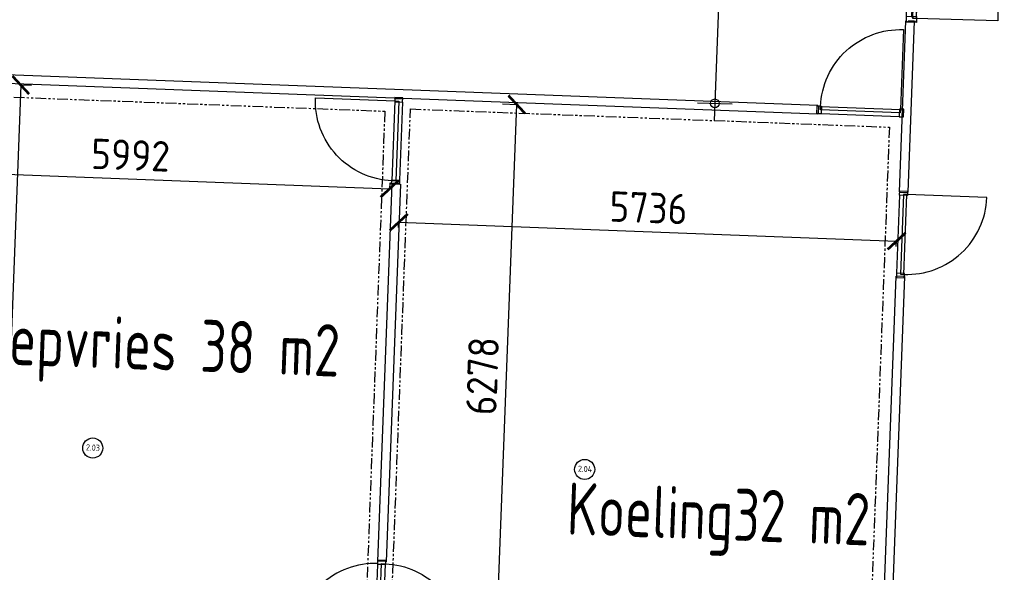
# Model space of a CAD drawing. Header units: millimetres. Extents: x 119024465 to 119292677, y 483022511 to 483148062.
# Tile 80 of 162: x 119088919 to 119100256, y 483068979 to 483075342. Entities that reach past the tile are written whole.
import ezdxf

# ---------------------------------------------------------------- set-up
doc = ezdxf.new("R2010")
doc.units = ezdxf.units.MM
doc.header["$LTSCALE"] = 100
doc.linetypes.add('PHANTOM', pattern=[2.5, 1.25, -0.25, 0.25, -0.25, 0.25, -0.25])
doc.layers.get('0').update_dxf_attribs({"linetype": 'CONTINUOUS'})
doc.layers.get('Defpoints').update_dxf_attribs({"linetype": 'CONTINUOUS'})
doc.layers.add('(22) Binnenwanden', color=1, linetype='CONTINUOUS', lineweight=0)
for name, color, linetype in [('200-2D', 1, 'CONTINUOUS'), ('200-3D', 1, 'CONTINUOUS'), ('2001', 4, 'CONTINUOUS'), ('204', 1, 'CONTINUOUS'), ('204 tekst fdstp', 255, 'CONTINUOUS'), ('650', 7, 'CONTINUOUS'), ('AL31----', 5, 'CONTINUOUS'), ('BT00----_RUIMTENRS', 7, 'CONTINUOUS'), ('LAYER22', 12, 'CONTINUOUS'), ('LAYER32', 7, 'CONTINUOUS'), ('M-119--MATEN', 1, 'CONTINUOUS')]:
    doc.layers.add(name, color=color, linetype=linetype)
doc.styles.add('BURO-012', font='iso.shx', dxfattribs={"height": 1.2})
doc.styles.add('ROMANS', font='ROMANS.SHX')
doc.styles.get("Standard").update_dxf_attribs({"font": 'ISOCP.SHX'})
doc.dimstyles.new('DIM-100', dxfattribs={"dimscale": 100, "dimtxt": 1, "dimasz": 1, "dimexe": 3, "dimexo": 3, "dimgap": 1, "dimtad": 1, "dimdec": 0, "dimrnd": 1, "dimzin": 0, "dimdsep": 46, "dimtxsty": 'ROMANS', "dimblk1": 'DOT1', "dimblk2": 'DOT1', "dimsah": 1, "dimcen": -3, "dimdle": 1, "dimse1": 1, "dimse2": 1, "dimclrd": 1, "dimclre": 1, "dimclrt": 2, "dimadec": 0, "dimazin": 0, "dimtfac": 0.75, "dimtdec": 0, "dimtix": 1, "dimtmove": 1, "dimatfit": 3, "dimldrblk": 'DOT1', "dimfxl": 1, "dimtvp": 1, "dimtolj": 1, "dimtzin": 0, "dimarcsym": 0})
doc.dimstyles.new('PS 1-100', dxfattribs={"dimtxt": 350, "dimasz": 200, "dimexe": 1, "dimexo": 1, "dimgap": 100, "dimtad": 1, "dimdec": 0, "dimzin": 12, "dimdsep": 46, "dimtxsty": 'Standard', "dimblk": 'ARCHTICK', "dimcen": 0.09, "dimclrt": 2, "dimadec": 0, "dimazin": 0, "dimtfac": 1, "dimtdec": 0, "dimtofl": 0, "dimtmove": 0, "dimatfit": 3, "dimfxl": 1, "dimtolj": 1, "dimtzin": 0, "dimarcsym": 0})

# ---------------------------------------------------------------- blocks, each defined once
blk = doc.blocks.new('32-PPLAS')
at = {"layer": 'LAYER32', "color": 2, "linetype": 'Continuous'}
blk.add_lwpolyline([(0, 90), (50, 90), (50, 0), (0, 0)], close=True, dxfattribs=at)
blk = doc.blocks.new('32-PPRAS')
at = {"layer": 'LAYER32', "color": 2, "linetype": 'Continuous'}
blk.add_lwpolyline([(0, 90), (-50, 90), (-50, 0), (0, 0)], close=True, dxfattribs=at)
blk = doc.blocks.new('90wisseldeur')
at = {"layer": '204'}
blk.add_line((-412, 593), (325, 593), dxfattribs=at)
at = {"layer": 'LAYER22', "color": 2, "linetype": 'Continuous'}
for points in [[(5, 985), (-95, 985)], [(-95, 15), (5, 15)]]:
    blk.add_lwpolyline(points, dxfattribs=at)
at = {"layer": 'LAYER32', "color": 1, "linetype": 'Continuous'}
for points in [[(-85, 41, -0.414214), (-1004, 960), (-85, 960)], [(-5, 41, 0.414214), (914, 960), (-5, 960)]]:
    blk.add_lwpolyline(points, format="xyb", dxfattribs=at)
for points in [[(-85, 40), (-85, 960), (-45, 960), (-45, 40), (-85, 40), (-85, 960)], [(0, 950), (0, 50)]]:
    blk.add_lwpolyline(points, dxfattribs=at)
at = {"layer": 'LAYER32', "yscale": -1, "rotation": 270.000000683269}
for name, p in [('32-PPLAS', (0, 1000)), ('32-PPRAS', (0, 0))]:
    blk.add_blockref(name, p, dxfattribs=at)
blk = doc.blocks.new('deur90')
at = {"layer": 'LAYER22', "color": 2, "linetype": 'Continuous'}
for points in [[(-227, 1170), (-327, 1170)], [(-327, 200), (-227, 200)]]:
    blk.add_lwpolyline(points, dxfattribs=at)
at = {"layer": 'LAYER32', "color": 1, "linetype": 'Continuous'}
blk.add_lwpolyline([(-317, 225, -0.414214), (-1237, 1145), (-317, 1145)], format="xyb", dxfattribs=at)
for points in [[(-317, 225), (-317, 1145), (-277, 1145), (-277, 225), (-317, 225), (-317, 1145)], [(-232, 1135), (-232, 235)]]:
    blk.add_lwpolyline(points, dxfattribs=at)
at = {"layer": 'LAYER32', "yscale": -1, "rotation": 270.0000006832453}
for name, p in [('32-PPLAS', (-232, 1185)), ('32-PPRAS', (-232, 185))]:
    blk.add_blockref(name, p, dxfattribs=at)
blk = doc.blocks.new('_ArchTick')
at = {"color": 0, "linetype": 'ByBlock', "const_width": 0.15}
blk.add_lwpolyline([(-0.5, -0.5), (0.5, 0.5)], dxfattribs=at)
blk = doc.blocks.new('*D275')
at = {"layer": '2001', "color": 0, "lineweight": -2, "transparency": 16777216}
for p, q in [((119087194, 483073691), (119087191, 483073621)), ((119087191, 483073622), (119093179, 483073395)), ((119093182, 483073464), (119093179, 483073394))]:
    blk.add_line(p, q, dxfattribs=at)
at = {"layer": 'Defpoints', "color": 0, "transparency": 16777216}
for p in [(119087194, 483073692), (119093182, 483073465), (119093179, 483073395)]:
    blk.add_point(p, dxfattribs=at)
at = {"layer": '2001', "color": 0, "lineweight": -2, "transparency": 16777216, "xscale": 200, "yscale": 200, "zscale": 200}
for p, rotation in [((119087191, 483073622), 177.8278999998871), ((119093179, 483073395), 357.8278999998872)]:
    blk.add_blockref('_ArchTick', p, dxfattribs=dict(at, rotation=rotation))
at = {"layer": '2001', "color": 2, "transparency": 16777216, "insert": (119090196, 483073783), "char_height": 350, "attachment_point": 5, "rotation": 357.8279}
blk.add_mtext('\\A1;5992', dxfattribs=at)
blk = doc.blocks.new('*D276')
at = {"layer": '2001', "color": 0, "lineweight": -2, "transparency": 16777216}
for p, q in [((119088931, 483074590), (119088693, 483068317)), ((119089055, 483074585), (119088930, 483074590)), ((119088817, 483068312), (119088692, 483068317))]:
    blk.add_line(p, q, dxfattribs=at)
at = {"layer": 'Defpoints', "color": 0, "transparency": 16777216}
for p in [(119089056, 483074585), (119088693, 483068317), (119088818, 483068312)]:
    blk.add_point(p, dxfattribs=at)
at = {"layer": '2001', "color": 0, "lineweight": -2, "transparency": 16777216, "xscale": 200, "yscale": 200, "zscale": 200}
for p, rotation in [((119088931, 483074590), 87.82789999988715), ((119088693, 483068317), 267.8278999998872)]:
    blk.add_blockref('_ArchTick', p, dxfattribs=dict(at, rotation=rotation))
at = {"layer": '2001', "color": 2, "transparency": 16777216, "insert": (119088537, 483071464), "char_height": 350, "attachment_point": 5, "rotation": 87.8279}
blk.add_mtext('\\A1;6278', dxfattribs=at)
blk = doc.blocks.new('*D277')
at = {"layer": '2001', "color": 0, "lineweight": -2, "transparency": 16777216}
for p, q in [((119093282, 483072949), (119093284, 483073011)), ((119093284, 483073010), (119099016, 483072792)), ((119099013, 483072731), (119099016, 483072793))]:
    blk.add_line(p, q, dxfattribs=at)
at = {"layer": 'Defpoints', "color": 0, "transparency": 16777216}
for p in [(119093282, 483072948), (119099016, 483072792), (119099013, 483072730)]:
    blk.add_point(p, dxfattribs=at)
at = {"layer": '2001', "color": 0, "lineweight": -2, "transparency": 16777216, "xscale": 200, "yscale": 200, "zscale": 200}
for p, rotation in [((119093284, 483073010), 177.8278999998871), ((119099016, 483072792), 357.8278999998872)]:
    blk.add_blockref('_ArchTick', p, dxfattribs=dict(at, rotation=rotation))
at = {"layer": '2001', "color": 2, "transparency": 16777216, "insert": (119096160, 483073176), "char_height": 350, "attachment_point": 5, "rotation": 357.8279}
blk.add_mtext('\\A1;5736', dxfattribs=at)
blk = doc.blocks.new('*D278')
at = {"layer": '2001', "color": 0, "lineweight": -2, "transparency": 16777216}
for p, q in [((119094404, 483068092), (119094642, 483074366)), ((119094480, 483074372), (119094643, 483074366)), ((119094242, 483068098), (119094405, 483068092))]:
    blk.add_line(p, q, dxfattribs=at)
at = {"layer": 'Defpoints', "color": 0, "transparency": 16777216}
for p in [(119094479, 483074372), (119094642, 483074366), (119094241, 483068098)]:
    blk.add_point(p, dxfattribs=at)
at = {"layer": '2001', "color": 0, "lineweight": -2, "transparency": 16777216, "xscale": 200, "yscale": 200, "zscale": 200}
for p, rotation in [((119094642, 483074366), 87.82789999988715), ((119094404, 483068092), 267.8278999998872)]:
    blk.add_blockref('_ArchTick', p, dxfattribs=dict(at, rotation=rotation))
at = {"layer": '2001', "color": 2, "transparency": 16777216, "insert": (119094248, 483071239), "char_height": 350, "attachment_point": 5, "rotation": 87.8279}
blk.add_mtext('\\A1;6278', dxfattribs=at)
blk = doc.blocks.new('32-PHLBS')
at = {"layer": 'LAYER32', "color": 2, "linetype": 'Continuous'}
for points in [[(12, 0), (67, 0), (67, 71), (50, 71), (50, 114), (12, 114), (12, 109), (0, 109), (0, 93), (12, 93), (12, 21), (0, 21), (0, 5), (12, 5)], [(12, 0), (67, 0), (67, 71), (50, 71), (50, 114), (12, 114), (12, 109), (0, 109), (0, 93), (12, 93), (12, 21), (0, 21), (0, 5), (12, 5)], [(0, 0), (67, 0), (67, 114), (0, 114)], [(0, 0), (67, 0), (67, 114), (0, 114)]]:
    blk.add_lwpolyline(points, close=True, dxfattribs=at)
at = {"layer": 'LAYER32', "color": 1, "linetype": 'Continuous'}
for points in [[(12, 0), (67, 0), (67, 71), (50, 71), (50, 114), (12, 114), (12, 109), (0, 109), (0, 93), (12, 93), (12, 21), (0, 21), (0, 5), (12, 5)], [(0, 0), (67, 0), (67, 114), (0, 114)]]:
    blk.add_lwpolyline(points, close=True, dxfattribs=at)
blk = doc.blocks.new('32-PHRBS')
at = {"layer": 'LAYER32', "color": 2, "linetype": 'Continuous'}
for points in [[(-12, 0), (-67, 0), (-67, 71), (-50, 71), (-50, 114), (-12, 114), (-12, 109), (0, 109), (0, 93), (-12, 93), (-12, 21), (0, 21), (0, 5), (-12, 5)], [(-12, 0), (-67, 0), (-67, 71), (-50, 71), (-50, 114), (-12, 114), (-12, 109), (0, 109), (0, 93), (-12, 93), (-12, 21), (0, 21), (0, 5), (-12, 5)], [(0, 0), (-67, 0), (-67, 114), (0, 114)], [(0, 0), (-67, 0), (-67, 114), (0, 114)]]:
    blk.add_lwpolyline(points, close=True, dxfattribs=at)
at = {"layer": 'LAYER32', "color": 1, "linetype": 'Continuous'}
for points in [[(-12, 0), (-67, 0), (-67, 71), (-50, 71), (-50, 114), (-12, 114), (-12, 109), (0, 109), (0, 93), (-12, 93), (-12, 21), (0, 21), (0, 5), (-12, 5)], [(0, 0), (-67, 0), (-67, 114), (0, 114)]]:
    blk.add_lwpolyline(points, close=True, dxfattribs=at)
blk = doc.blocks.new('dubbeldeur180')
at = {"layer": 'LAYER32', "color": 1, "linetype": 'Continuous'}
for points in [[(-1154, 361, 0.414214), (-2103, 1294), (-2096, 353)], [(-1130, 361, -0.414215), (-197, 1310), (-189, 369)]]:
    blk.add_lwpolyline(points, format="xyb", dxfattribs=at)
for points in [[(-1622, 25), (-1627, 589)], [(-657, 33), (-661, 597)], [(-1154, 361), (-2096, 353), (-2095, 313), (-1154, 321), (-1154, 361), (-2096, 353)], [(-2084, 356), (-1166, 364)], [(-1133, 321), (-1134, 366), (-1174, 366)], [(-1166, 366), (-1118, 366)], [(-1151, 361), (-1150, 316), (-1110, 316)], [(-1130, 361), (-189, 369), (-189, 329), (-1130, 321), (-1130, 361), (-189, 369)], [(-201, 371), (-1118, 364)], [(-1166, 308), (-2083, 300)], [(-2083, 242), (-1165, 250)], [(-1165, 250), (-1117, 250)], [(-1118, 308), (-201, 315)], [(-200, 257), (-1117, 250)]]:
    blk.add_lwpolyline(points, dxfattribs=at)
at = {"layer": 'LAYER32', "color": 4, "linetype": 'Continuous'}
for points in [[(-1136, 364), (-1174, 364), (-1174, 366), (-1134, 366)], [(-1149, 361), (-1148, 318), (-1150, 316), (-1151, 361)], [(-1135, 321), (-1136, 364), (-1134, 366), (-1133, 321)], [(-1148, 318), (-1110, 318), (-1110, 316), (-1150, 316)]]:
    blk.add_lwpolyline(points, close=True, dxfattribs=at)
at = {"layer": 'LAYER32', "color": 1, "linetype": 'Continuous'}
for points in [[(-1136, 364), (-1174, 364), (-1174, 366), (-1134, 366)], [(-1149, 361), (-1148, 318), (-1150, 316), (-1151, 361)], [(-1135, 321), (-1136, 364), (-1134, 366), (-1133, 321)], [(-1148, 318), (-1110, 318), (-1110, 316), (-1150, 316)]]:
    blk.add_lwpolyline(points, close=True, dxfattribs=at)
at = {"layer": 'LAYER32', "color": 2, "linetype": 'Continuous'}
for points in [[(-1136, 364), (-1174, 364), (-1174, 366), (-1134, 366)], [(-1149, 361), (-1148, 318), (-1150, 316), (-1151, 361)], [(-1135, 321), (-1136, 364), (-1134, 366), (-1133, 321)], [(-1148, 318), (-1110, 318), (-1110, 316), (-1150, 316)]]:
    blk.add_lwpolyline(points, close=True, dxfattribs=at)
at = {"layer": 'LAYER32', "rotation": 0.4589408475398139}
for name, p in [('32-PHLBS', (-2139, 242)), ('32-PHRBS', (-144, 258))]:
    blk.add_blockref(name, p, dxfattribs=at)
blk = doc.blocks.new('DOT1')
at = {"layer": 'M-119--MATEN', "linetype": 'ByBlock'}
for p, q in [((0, -2), (0, 2)), ((-2, 0), (2, 0))]:
    blk.add_line(p, q, dxfattribs=at)
blk.add_circle((0, 0), 0.5, dxfattribs=at)
blk = doc.blocks.new('*D481')
at = {"layer": '650', "color": 1, "lineweight": -2, "transparency": 16777216}
blk.add_line((119097111, 483079328), (119096927, 483074479), dxfattribs=at)
at = {"layer": 'Defpoints', "color": 0, "transparency": 16777216}
for p in [(119097316, 483079420), (119096923, 483074379), (119097124, 483074371)]:
    blk.add_point(p, dxfattribs=at)
at = {"layer": '650', "color": 1, "lineweight": -2, "transparency": 16777216, "xscale": 100, "yscale": 100, "zscale": 100}
for p, rotation in [((119097114, 483079428), 87.82789999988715), ((119096923, 483074379), 267.8278999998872)]:
    blk.add_blockref('DOT1', p, dxfattribs=dict(at, rotation=rotation))
at = {"layer": '650', "color": 2, "transparency": 16777216, "insert": (119096869, 483076909), "char_height": 100, "attachment_point": 5, "rotation": 87.8279, "style": 'ROMANS'}
blk.add_mtext('\\A1;5052', dxfattribs=at)

msp = doc.modelspace()

# ---------------------------------------------------------------- linework, layer by layer
at = {"layer": '(22) Binnenwanden', "lineweight": 30}
for p, q in [((119099048.2, 483073360.4), (119099122.9, 483075330.7)), ((119099148.1, 483073356.6), (119099222.8, 483075326.9)), ((119098110.7, 483074354.5), (119087070.5, 483074773.2)), ((119098106.9, 483074254.6), (119087066.7, 483074673.3)), ((119093041.9, 483069102.5), (119093206.9, 483073453)), ((119093141.8, 483069098.7), (119093306.8, 483073449.2)), ((119098833.9, 483067711), (119099011.4, 483072390.7)), ((119098933.8, 483067707.2), (119099111.3, 483072386.9))]:
    msp.add_line(p, q, dxfattribs=at)
at = {"layer": '204 tekst fdstp'}
for centre in [(119089760.2, 483070409.9), (119095424.5, 483070163.5)]:
    msp.add_circle(centre, 115.6, dxfattribs=at)
at = {"layer": 'AL31----', "linetype": 'PHANTOM'}
for points in [[(119087351.6, 483074507.4), (119093123.3, 483074288.4), (119092894.8, 483068264.2), (119087123.1, 483068483.1)], [(119093418.2, 483074314), (119098933.1, 483074104.8), (119098701.8, 483068007.2), (119093186.9, 483068216.4)]]:
    msp.add_lwpolyline(points, close=True, dxfattribs=at)

# ---------------------------------------------------------------- block references
at = {"layer": '200-2D', "rotation": 267.8278999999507}
msp.add_blockref('dubbeldeur180', (119098866.7, 483075180.9), dxfattribs=at)
at = {"layer": '200-3D'}
for name, p, rotation in [('deur90', (119097904.5, 483074034.9), 267.8278999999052), ('deur90', (119093516.9, 483073251.2), 357.8279000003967), ('90wisseldeur', (119093043, 483069120.5), 177.8279000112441)]:
    msp.add_blockref(name, p, dxfattribs=dict(at, rotation=rotation))
at = {"layer": '200-3D', "xscale": -1, "rotation": 357.8279000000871}
msp.add_blockref('deur90', (119098775.6, 483072197), dxfattribs=at)

# ---------------------------------------------------------------- texts
at = {"layer": '204 tekst fdstp', "char_height": 70, "attachment_point": 1, "rotation": 357.8279, "style": 'BURO-012'}
for s, insert in [('2.03', (119089683.7, 483070453.1)), ('2.04', (119095348.1, 483070206.7))]:
    msp.add_mtext_dynamic_manual_height_columns(s, width=500.617, gutter_width=6, heights=[0], dxfattribs=dict(at, insert=insert))
at = {"layer": 'BT00----_RUIMTENRS', "width": 0.8}
for s, p in [('Diepvries 38 m2', (119088280.7, 483071388)), ('Koeling32 m2', (119095213.5, 483069414.1))]:
    msp.add_text(s, height=600, rotation=357.90911, dxfattribs=at).set_placement(p)

# ---------------------------------------------------------------- dimensions: what is measured, and where the dimension line sits
at = {"layer": '2001'}
for base, p1, p2, angle, picture, middle in [((119088693.3, 483068316.5), (119089055.5, 483074585.3), (119088817.6, 483068311.8), 87.8279, '*D276', (119088537.4, 483071463.7)), ((119094642, 483074365.6), (119094241, 483068098.3), (119094478.9, 483074371.8), 87.8279, '*D278', (119094248.2, 483071239.3)), ((119093179.2, 483073394.8), (119087193.8, 483073691.8), (119093181.8, 483073464.7), 357.8279, '*D275', (119090195.6, 483073783.3)), ((119099015.6, 483072792.4), (119093281.6, 483072947.7), (119099013.3, 483072730.3), 357.8279, '*D277', (119096160.2, 483073175.9))]:
    dim = msp.add_linear_dim(base=base, p1=p1, p2=p2, angle=angle, dimstyle='PS 1-100', dxfattribs=at)
    dim.commit()
    dim.dimension.update_dxf_attribs({"geometry": picture, "text_midpoint": middle})
at = {"layer": '650'}
dim = msp.add_linear_dim(base=(119096922.9442, 483074378.7588), p1=(119097315.8128, 483079419.9507), p2=(119097124.3184, 483074371.121), angle=87.8279, dimstyle='DIM-100', dxfattribs=at)
dim.commit()
dim.dimension.update_dxf_attribs({"geometry": '*D481', "text_midpoint": (119096868.7992, 483076908.8588)})

doc.saveas('drawing.dxf')
